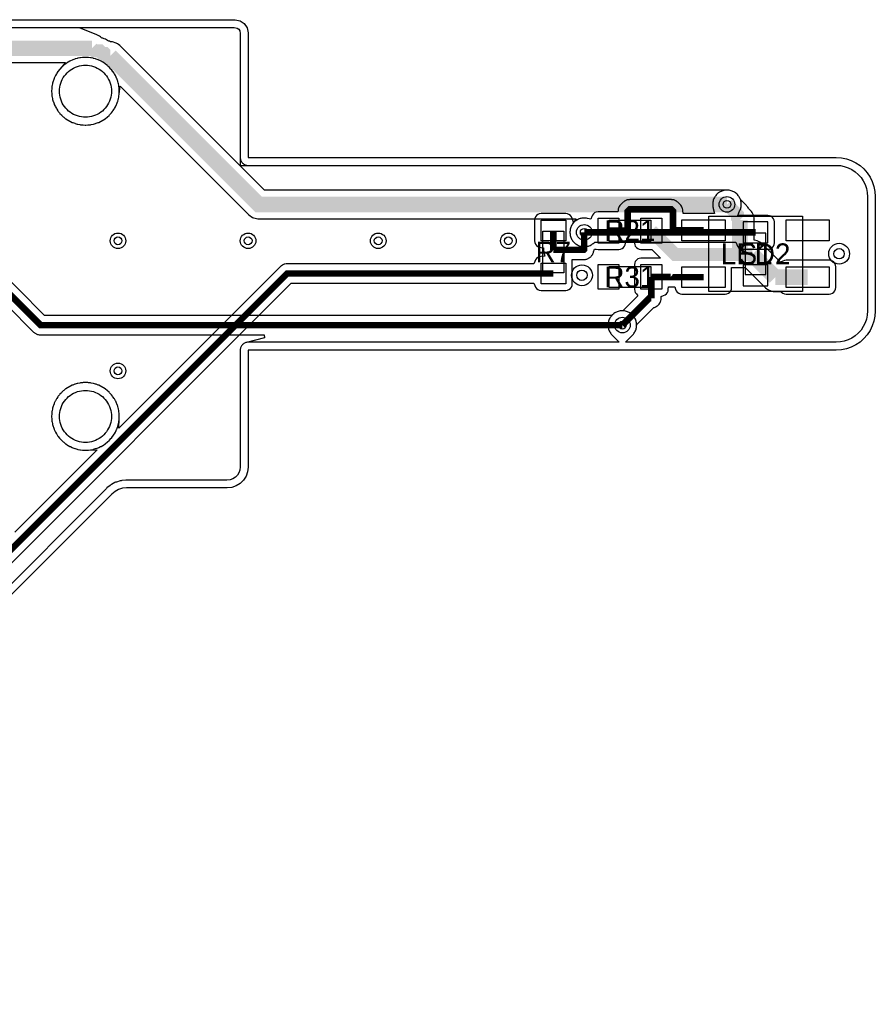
# Model space of a CAD drawing. Header units: millimetres. Extents: x -74 to 74, y -32 to 26.
# Tile 16 of 16: x 41 to 74, y -24 to 14. Entities that reach past the tile are written whole.
import ezdxf
from ezdxf.enums import TextEntityAlignment as Align

# ---------------------------------------------------------------- set-up
doc = ezdxf.new("R2010")
doc.units = ezdxf.units.MM
for name, color, linetype in [('COBRE_BAIXO', 7, 'Continuous'), ('COBRE_CIMA', 7, 'Continuous'), ('CONTORNO', 7, 'Continuous'), ('CORPOS_BAIXO', 7, 'Continuous'), ('CORPOS_CIMA', 7, 'Continuous'), ('FUROS', 7, 'Continuous'), ('PADS_BAIXO', 7, 'Continuous'), ('PADS_CIMA', 7, 'Continuous'), ('PLANO_GND_BAIXO', 7, 'Continuous'), ('PLANO_GND_CIMA', 7, 'Continuous'), ('REFS_BAIXO', 7, 'Continuous'), ('REFS_CIMA', 7, 'Continuous'), ('VIAS', 7, 'Continuous')]:
    doc.layers.add(name, color=color, linetype=linetype)

msp = doc.modelspace()

# ---------------------------------------------------------------- linework, layer by layer
at = {"layer": 'COBRE_BAIXO'}
for points, const_width in [([(68.4, 6.4), (68.8, 6), (68.8, 5.9), (68.9, 5.8)], 0.5), ([(66.328, 5.4), (66.328, 6.142), (66.263, 6.207), (64.662, 6.207), (64.587, 6.132), (64.587, 5.39)], 0.25), ([(68.9, 5.8), (68.9, 4.6)], 0.6), ([(61.73, 5.395), (61.73, 4.653)], 0.25), ([(61.73, 4.653), (62.899, 4.653), (62.916, 4.67), (62.916, 5.325)], 0.25), ([(63.845, 5.39), (64.587, 5.39)], 0.25), ([(69.376, 4.477), (66.408, 4.477), (65.495, 5.39)], 0.5), ([(67.5, 5.4), (66.328, 5.4)], 0.25), ([(70.253, 3.6), (69.376, 4.477)], 0.6), ([(61.73, 3.745), (51.505, 3.745), (39.24, -8.52), (39.24, -21.456), (36.471, -24.225)], 0.25), ([(71.5, 3.6), (70.253, 3.6)], 0.6), ([(65.495, 3.61), (65.495, 2.793)], 0.25), ([(65.495, 3.61), (66.237, 3.61)], 0.25), ([(66.237, 3.61), (66.247, 3.6), (66.328, 3.6)], 0.25), ([(66.914, 3.6), (66.328, 3.6)], 0.25), ([(66.914, 3.6), (67.5, 3.6)], 0.25), ([(64.381, 1.759), (65.415, 2.793), (65.495, 2.793)], 0.25)]:
    msp.add_lwpolyline(points, dxfattribs=dict(at, const_width=const_width))
at = {"layer": 'COBRE_CIMA'}
for points, const_width in [([(39.8, 12.6), (40, 12.4), (44, 12.4)], 0.6), ([(44, 12.4), (44.1, 12.3), (44.3, 12.3), (44.4, 12.2), (44.5, 12.2), (44.6, 12.1), (44.7, 12.1)], 0.5), ([(44.7, 12.1), (50.4, 6.4), (68.4, 6.4)], 0.6), ([(69.5, 5.325), (62.916, 5.325)], 0.25), ([(64.381, 1.759), (42.024, 1.759), (39.871, 3.912), (35.35, 3.912), (34.144, 2.706), (34.144, -0.558), (32.913, -1.789), (27.473, -1.789)], 0.25)]:
    msp.add_lwpolyline(points, dxfattribs=dict(at, const_width=const_width))
at = {"layer": 'CONTORNO'}
msp.add_lwpolyline([(40.12, 13.5), (49.5, 13.5), (49.691, 13.462), (49.854, 13.354), (49.962, 13.191), (50, 13), (50, 8.2), (72.6, 8.2), (72.796, 8.187), (72.988, 8.149), (73.174, 8.086), (73.35, 7.999), (73.513, 7.89), (73.661, 7.761), (73.79, 7.613), (73.899, 7.45), (73.986, 7.274), (74.049, 7.088), (74.087, 6.896), (74.1, 6.7), (74.1, 2.3), (74.087, 2.104), (74.049, 1.912), (73.986, 1.726), (73.899, 1.55), (73.79, 1.387), (73.661, 1.239), (73.513, 1.11), (73.35, 1.001), (73.174, 0.914), (72.988, 0.851), (72.796, 0.813), (72.6, 0.8), (50, 0.8), (50, -3.7), (49.98, -3.878), (49.921, -4.047), (49.825, -4.199), (49.699, -4.325), (49.547, -4.421), (49.378, -4.48), (49.2, -4.5), (45.331, -4.5), (45.175, -4.515), (45.025, -4.561), (44.887, -4.635), (44.766, -4.734), (40.234, -9.266)], dxfattribs=at)
at = {"layer": 'CORPOS_BAIXO'}
for points in [[(65.47, 4.99), (63.87, 4.99), (63.87, 5.79), (65.47, 5.79)], [(71.3, 3.05), (67.7, 3.05), (67.7, 5.95), (71.3, 5.95)], [(61.33, 3.77), (61.33, 5.37), (62.13, 5.37), (62.13, 3.77)], [(65.47, 3.21), (63.87, 3.21), (63.87, 4.01), (65.47, 4.01)]]:
    msp.add_lwpolyline(points, close=True, dxfattribs=at)
at = {"layer": 'CORPOS_CIMA'}
msp.add_lwpolyline([(69.9, 3.7), (69.9, 5.3), (69.1, 5.3), (69.1, 3.7)], close=True, dxfattribs=at)
at = {"layer": 'FUROS'}
for points in [[(44.75, 10.75), (44.747, 10.672), (44.738, 10.594), (44.722, 10.517), (44.701, 10.441), (44.674, 10.367), (44.641, 10.296), (44.603, 10.228), (44.559, 10.162), (44.51, 10.101), (44.457, 10.043), (44.399, 9.99), (44.338, 9.941), (44.272, 9.897), (44.204, 9.859), (44.133, 9.826), (44.059, 9.799), (43.983, 9.778), (43.906, 9.762), (43.828, 9.753), (43.75, 9.75), (43.672, 9.753), (43.594, 9.762), (43.517, 9.778), (43.441, 9.799), (43.367, 9.826), (43.296, 9.859), (43.228, 9.897), (43.162, 9.941), (43.101, 9.99), (43.043, 10.043), (42.99, 10.101), (42.941, 10.162), (42.897, 10.228), (42.859, 10.296), (42.826, 10.367), (42.799, 10.441), (42.778, 10.517), (42.762, 10.594), (42.753, 10.672), (42.75, 10.75), (42.753, 10.828), (42.762, 10.906), (42.778, 10.983), (42.799, 11.059), (42.826, 11.133), (42.859, 11.204), (42.897, 11.272), (42.941, 11.338), (42.99, 11.399), (43.043, 11.457), (43.101, 11.51), (43.162, 11.559), (43.228, 11.603), (43.296, 11.641), (43.367, 11.674), (43.441, 11.701), (43.517, 11.722), (43.594, 11.738), (43.672, 11.747), (43.75, 11.75), (43.828, 11.747), (43.906, 11.738), (43.983, 11.722), (44.059, 11.701), (44.133, 11.674), (44.204, 11.641), (44.272, 11.603), (44.338, 11.559), (44.399, 11.51), (44.457, 11.457), (44.51, 11.399), (44.559, 11.338), (44.603, 11.272), (44.641, 11.204), (44.674, 11.133), (44.701, 11.059), (44.722, 10.983), (44.738, 10.906), (44.747, 10.828)], [(44.75, -1.75), (44.747, -1.828), (44.738, -1.906), (44.722, -1.983), (44.701, -2.059), (44.674, -2.133), (44.641, -2.204), (44.603, -2.272), (44.559, -2.338), (44.51, -2.399), (44.457, -2.457), (44.399, -2.51), (44.338, -2.559), (44.272, -2.603), (44.204, -2.641), (44.133, -2.674), (44.059, -2.701), (43.983, -2.722), (43.906, -2.738), (43.828, -2.747), (43.75, -2.75), (43.672, -2.747), (43.594, -2.738), (43.517, -2.722), (43.441, -2.701), (43.367, -2.674), (43.296, -2.641), (43.228, -2.603), (43.162, -2.559), (43.101, -2.51), (43.043, -2.457), (42.99, -2.399), (42.941, -2.338), (42.897, -2.272), (42.859, -2.204), (42.826, -2.133), (42.799, -2.059), (42.778, -1.983), (42.762, -1.906), (42.753, -1.828), (42.75, -1.75), (42.753, -1.672), (42.762, -1.594), (42.778, -1.517), (42.799, -1.441), (42.826, -1.367), (42.859, -1.296), (42.897, -1.228), (42.941, -1.162), (42.99, -1.101), (43.043, -1.043), (43.101, -0.99), (43.162, -0.941), (43.228, -0.897), (43.296, -0.859), (43.367, -0.826), (43.441, -0.799), (43.517, -0.778), (43.594, -0.762), (43.672, -0.753), (43.75, -0.75), (43.828, -0.753), (43.906, -0.762), (43.983, -0.778), (44.059, -0.799), (44.133, -0.826), (44.204, -0.859), (44.272, -0.897), (44.338, -0.941), (44.399, -0.99), (44.457, -1.043), (44.51, -1.101), (44.559, -1.162), (44.603, -1.228), (44.641, -1.296), (44.674, -1.367), (44.701, -1.441), (44.722, -1.517), (44.738, -1.594), (44.747, -1.672)]]:
    msp.add_lwpolyline(points, close=True, dxfattribs=at)
at = {"layer": 'PADS_BAIXO'}
for points in [[(61.255, 4.995), (61.255, 5.795), (62.205, 5.795), (62.205, 4.995)], [(64.245, 4.915), (63.445, 4.915), (63.445, 5.865), (64.245, 5.865)], [(65.895, 4.915), (65.095, 4.915), (65.095, 5.865), (65.895, 5.865)], [(68.33, 5), (66.67, 5), (66.67, 5.8), (68.33, 5.8)], [(72.33, 5), (70.67, 5), (70.67, 5.8), (72.33, 5.8)], [(61.255, 3.345), (61.255, 4.145), (62.205, 4.145), (62.205, 3.345)], [(64.245, 3.135), (63.445, 3.135), (63.445, 4.085), (64.245, 4.085)], [(65.895, 3.135), (65.095, 3.135), (65.095, 4.085), (65.895, 4.085)], [(68.33, 3.2), (66.67, 3.2), (66.67, 4), (68.33, 4)], [(72.33, 3.2), (70.67, 3.2), (70.67, 4), (72.33, 4)]]:
    msp.add_lwpolyline(points, close=True, dxfattribs=at)
at = {"layer": 'PADS_CIMA'}
for points in [[(69.975, 4.925), (69.975, 5.725), (69.025, 5.725), (69.025, 4.925)], [(69.975, 3.275), (69.975, 4.075), (69.025, 4.075), (69.025, 3.275)]]:
    msp.add_lwpolyline(points, close=True, dxfattribs=at)
at = {"layer": 'PLANO_GND_BAIXO'}
for points in [[(40.12, 13.2), (49.47, 13.2), (49.575, 13.179), (49.638, 13.138), (49.679, 13.075), (49.7, 12.97), (49.7, 8.2), (49.701, 8.171), (49.706, 8.141), (49.713, 8.113), (49.723, 8.085), (49.735, 8.059), (49.751, 8.033), (49.768, 8.01), (49.788, 7.988), (49.81, 7.968), (49.833, 7.951), (49.859, 7.935), (49.885, 7.923), (49.913, 7.913), (49.941, 7.906), (49.971, 7.901), (50, 7.9), (72.59, 7.9), (72.757, 7.889), (72.91, 7.859), (73.059, 7.808), (73.2, 7.739), (73.33, 7.651), (73.448, 7.548), (73.551, 7.43), (73.639, 7.3), (73.708, 7.159), (73.759, 7.01), (73.789, 6.857), (73.8, 6.69), (73.8, 2.31), (73.789, 2.143), (73.759, 1.99), (73.708, 1.841), (73.639, 1.7), (73.551, 1.57), (73.448, 1.452), (73.33, 1.349), (73.2, 1.261), (73.059, 1.192), (72.91, 1.141), (72.757, 1.111), (72.59, 1.1), (64.499, 1.1), (64.758, 1.359), (64.781, 1.382), (64.807, 1.412), (64.827, 1.437), (64.849, 1.47), (64.865, 1.498), (64.882, 1.534), (64.895, 1.564), (64.908, 1.601), (64.916, 1.633), (64.924, 1.671), (64.928, 1.703), (64.93, 1.743), (64.933, 1.781), (65.58, 2.427), (65.592, 2.431), (65.615, 2.438), (65.661, 2.457), (65.682, 2.469), (65.723, 2.496), (65.742, 2.511), (65.777, 2.546), (65.792, 2.565), (65.819, 2.606), (65.831, 2.627), (65.85, 2.673), (65.857, 2.696), (65.866, 2.744), (65.869, 2.768), (65.878, 2.86), (65.96, 2.894), (66.02, 2.918), (66.072, 2.958), (66.112, 3.01), (66.136, 3.07), (66.145, 3.135), (66.157, 3.225), (66.247, 3.225), (66.328, 3.225), (66.391, 3.225), (66.429, 3.135), (66.453, 3.075), (66.493, 3.023), (66.545, 2.983), (66.605, 2.959), (66.67, 2.95), (68.33, 2.95), (68.395, 2.959), (68.455, 2.983), (68.507, 3.023), (68.547, 3.075), (68.571, 3.135), (68.58, 3.2), (68.58, 3.977), (69.098, 3.977), (69.864, 3.211), (69.882, 3.195), (69.928, 3.157), (69.968, 3.13), (70.02, 3.102), (70.066, 3.084), (70.122, 3.067), (70.17, 3.057), (70.228, 3.051), (70.253, 3.05), (70.458, 3.05), (70.493, 3.023), (70.545, 2.983), (70.605, 2.959), (70.67, 2.95), (72.33, 2.95), (72.395, 2.959), (72.455, 2.983), (72.507, 3.023), (72.547, 3.075), (72.571, 3.135), (72.58, 3.2), (72.58, 4), (72.571, 4.065), (72.547, 4.125), (72.507, 4.177), (72.455, 4.217), (72.395, 4.241), (72.33, 4.25), (70.67, 4.25), (70.605, 4.241), (70.545, 4.217), (70.453, 4.178), (69.765, 4.866), (69.747, 4.882), (69.701, 4.92), (69.661, 4.947), (69.609, 4.975), (69.563, 4.993), (69.507, 5.01), (69.45, 5.028), (69.45, 5.8), (69.449, 5.825), (69.443, 5.883), (69.433, 5.931), (69.416, 5.987), (69.398, 6.033), (69.37, 6.085), (69.343, 6.125), (69.305, 6.171), (69.271, 6.205), (69.244, 6.227), (69.228, 6.257), (69.201, 6.297), (69.17, 6.335), (69.154, 6.354), (68.915, 6.592), (68.914, 6.595), (68.901, 6.625), (68.884, 6.661), (68.868, 6.689), (68.846, 6.722), (68.826, 6.747), (68.8, 6.777), (68.777, 6.8), (68.747, 6.826), (68.722, 6.846), (68.689, 6.868), (68.661, 6.884), (68.625, 6.901), (68.595, 6.914), (68.558, 6.927), (68.526, 6.935), (68.488, 6.943), (68.456, 6.947), (68.416, 6.949), (68.384, 6.949), (68.344, 6.947), (68.312, 6.943), (68.274, 6.935), (68.242, 6.927), (68.205, 6.914), (68.175, 6.901), (68.139, 6.884), (68.111, 6.868), (68.078, 6.846), (68.053, 6.826), (68.023, 6.8), (68, 6.777), (67.974, 6.747), (67.954, 6.722), (67.932, 6.689), (67.916, 6.661), (67.899, 6.625), (67.886, 6.595), (67.873, 6.558), (67.865, 6.526), (67.857, 6.488), (67.853, 6.456), (67.851, 6.416), (67.851, 6.384), (67.853, 6.344), (67.857, 6.312), (67.865, 6.274), (67.873, 6.242), (67.925, 6.05), (66.713, 6.05), (66.702, 6.167), (66.699, 6.191), (66.69, 6.239), (66.683, 6.262), (66.664, 6.308), (66.652, 6.329), (66.625, 6.37), (66.61, 6.389), (66.593, 6.407), (66.528, 6.472), (66.51, 6.489), (66.491, 6.504), (66.45, 6.531), (66.429, 6.543), (66.383, 6.562), (66.36, 6.569), (66.312, 6.578), (66.288, 6.581), (66.263, 6.582), (64.662, 6.582), (64.637, 6.581), (64.613, 6.578), (64.565, 6.569), (64.542, 6.562), (64.496, 6.543), (64.475, 6.531), (64.434, 6.504), (64.415, 6.489), (64.397, 6.472), (64.322, 6.397), (64.305, 6.379), (64.29, 6.36), (64.263, 6.319), (64.251, 6.298), (64.232, 6.252), (64.225, 6.229), (64.216, 6.181), (64.216, 6.181), (64.202, 6.115), (63.445, 6.115), (63.38, 6.106), (63.32, 6.082), (63.268, 6.042), (63.228, 5.99), (63.204, 5.93), (63.165, 5.836), (63.042, 5.86), (63.004, 5.868), (62.972, 5.872), (62.932, 5.874), (62.9, 5.874), (62.86, 5.872), (62.828, 5.868), (62.79, 5.86), (62.758, 5.852), (62.721, 5.839), (62.691, 5.826), (62.655, 5.809), (62.627, 5.793), (62.504, 5.721), (62.446, 5.86), (62.422, 5.92), (62.382, 5.972), (62.33, 6.012), (62.27, 6.036), (62.205, 6.045), (61.255, 6.045), (61.19, 6.036), (61.13, 6.012), (61.078, 5.972), (61.038, 5.92), (61.014, 5.86), (61.005, 5.795), (61.005, 4.995), (61.014, 4.93), (61.038, 4.87), (61.078, 4.818), (61.13, 4.778), (61.19, 4.754), (61.255, 4.745), (61.346, 4.733), (61.356, 4.628), (61.359, 4.604), (61.368, 4.556), (61.396, 4.414), (61.255, 4.395), (61.19, 4.386), (61.13, 4.362), (61.078, 4.322), (61.038, 4.27), (61.014, 4.21), (60.976, 4.12), (51.505, 4.12), (51.48, 4.119), (51.456, 4.116), (51.408, 4.107), (51.385, 4.1), (51.339, 4.081), (51.318, 4.069), (51.277, 4.042), (51.258, 4.027), (51.24, 4.01), (45.033, -2.197), (45.047, -1.84), (45.05, -1.762), (45.05, -1.738), (45.047, -1.66), (45.045, -1.636), (45.036, -1.558), (45.032, -1.535), (45.017, -1.458), (45.011, -1.435), (44.99, -1.36), (44.983, -1.337), (44.955, -1.263), (44.946, -1.242), (44.913, -1.17), (44.903, -1.149), (44.864, -1.081), (44.852, -1.061), (44.808, -0.996), (44.795, -0.976), (44.746, -0.915), (44.731, -0.897), (44.677, -0.839), (44.661, -0.823), (44.603, -0.769), (44.585, -0.754), (44.524, -0.705), (44.504, -0.692), (44.439, -0.648), (44.419, -0.636), (44.351, -0.597), (44.33, -0.587), (44.258, -0.554), (44.237, -0.545), (44.163, -0.517), (44.14, -0.51), (44.065, -0.489), (44.042, -0.483), (43.965, -0.468), (43.942, -0.464), (43.864, -0.455), (43.84, -0.453), (43.762, -0.45), (43.738, -0.45), (43.66, -0.453), (43.636, -0.455), (43.558, -0.464), (43.535, -0.468), (43.458, -0.483), (43.435, -0.489), (43.36, -0.51), (43.337, -0.517), (43.263, -0.545), (43.242, -0.554), (43.17, -0.587), (43.149, -0.597), (43.081, -0.636), (43.061, -0.648), (42.996, -0.692), (42.976, -0.705), (42.915, -0.754), (42.897, -0.769), (42.839, -0.823), (42.823, -0.839), (42.769, -0.897), (42.754, -0.915), (42.705, -0.976), (42.692, -0.996), (42.648, -1.061), (42.636, -1.081), (42.597, -1.149), (42.587, -1.17), (42.554, -1.242), (42.545, -1.263), (42.517, -1.337), (42.51, -1.36), (42.489, -1.435), (42.483, -1.458), (42.468, -1.535), (42.464, -1.558), (42.455, -1.636), (42.453, -1.66), (42.45, -1.738), (42.45, -1.762), (42.453, -1.84), (42.455, -1.864), (42.464, -1.942), (42.468, -1.965), (42.483, -2.042), (42.489, -2.065), (42.51, -2.14), (42.517, -2.163), (42.545, -2.237), (42.554, -2.258), (42.587, -2.33), (42.597, -2.351), (42.636, -2.419), (42.648, -2.439), (42.692, -2.504), (42.705, -2.524), (42.754, -2.585), (42.769, -2.603), (42.823, -2.661), (42.839, -2.677), (42.897, -2.731), (42.915, -2.746), (42.976, -2.795), (42.996, -2.808), (43.061, -2.852), (43.081, -2.864), (43.149, -2.903), (43.17, -2.913), (43.242, -2.946), (43.263, -2.955), (43.337, -2.983), (43.36, -2.99), (43.435, -3.011), (43.458, -3.017), (43.535, -3.032), (43.558, -3.036), (43.636, -3.045), (43.66, -3.047), (43.738, -3.05), (43.762, -3.05), (43.84, -3.047), (44.197, -3.033), (41.034, -6.196)], [(39.615, -8.675), (51.66, 3.37), (60.976, 3.37), (61.014, 3.28), (61.038, 3.22), (61.078, 3.168), (61.13, 3.128), (61.19, 3.104), (61.255, 3.095), (62.205, 3.095), (62.27, 3.104), (62.33, 3.128), (62.382, 3.168), (62.422, 3.22), (62.446, 3.28), (62.455, 3.345), (62.455, 4.145), (62.455, 4.278), (62.899, 4.278), (62.934, 4.278), (62.954, 4.282), (62.965, 4.284), (62.984, 4.288), (62.996, 4.291), (63.004, 4.294), (63.019, 4.298), (63.065, 4.317), (63.086, 4.329), (63.127, 4.356), (63.146, 4.371), (63.164, 4.388), (63.181, 4.405), (63.198, 4.423), (63.213, 4.442), (63.228, 4.462), (63.24, 4.483), (63.252, 4.504), (63.271, 4.55), (63.274, 4.561), (63.278, 4.573), (63.311, 4.683), (63.38, 4.674), (63.445, 4.665), (64.245, 4.665), (64.31, 4.674), (64.37, 4.698), (64.422, 4.738), (64.462, 4.79), (64.486, 4.85), (64.495, 4.915), (64.507, 5.006), (64.612, 5.016), (64.636, 5.019), (64.684, 5.028), (64.826, 5.056), (64.845, 4.915), (64.854, 4.85), (64.878, 4.79), (64.918, 4.738), (64.97, 4.698), (65.03, 4.674), (65.095, 4.665), (65.513, 4.665), (65.843, 4.335), (65.095, 4.335), (65.03, 4.326), (64.97, 4.302), (64.918, 4.262), (64.878, 4.21), (64.854, 4.15), (64.845, 4.085), (64.845, 3.135), (64.854, 3.07), (64.878, 3.01), (64.918, 2.958), (64.975, 2.884), (64.723, 2.632), (64.403, 2.311), (64.365, 2.308), (64.325, 2.306), (64.293, 2.302), (64.255, 2.294), (64.223, 2.286), (64.186, 2.273), (64.156, 2.26), (64.12, 2.243), (64.092, 2.227), (64.059, 2.205), (64.034, 2.185), (64.004, 2.159), (63.981, 2.136), (63.955, 2.106), (63.935, 2.081), (63.913, 2.048), (63.897, 2.02), (63.88, 1.984), (63.867, 1.954), (63.854, 1.917), (63.846, 1.885), (63.838, 1.847), (63.834, 1.815), (63.832, 1.775), (63.832, 1.743), (63.834, 1.703), (63.838, 1.671), (63.846, 1.633), (63.854, 1.601), (63.867, 1.564), (63.88, 1.534), (63.897, 1.498), (63.913, 1.47), (63.935, 1.437), (63.955, 1.412), (63.981, 1.382), (64.004, 1.359), (64.263, 1.1), (50, 1.1), (49.971, 1.099), (49.941, 1.094), (49.913, 1.087), (49.885, 1.077), (49.859, 1.065), (49.833, 1.049), (49.81, 1.032), (49.788, 1.012), (49.768, 0.99), (49.751, 0.967), (49.735, 0.941), (49.723, 0.915), (49.713, 0.887), (49.706, 0.859), (49.701, 0.829), (49.7, 0.8), (49.7, -3.683), (49.686, -3.811), (49.649, -3.916), (49.589, -4.011), (49.511, -4.089), (49.416, -4.149), (49.311, -4.186), (49.183, -4.2), (45.331, -4.2), (45.302, -4.201), (45.146, -4.216), (45.116, -4.221), (45.087, -4.228), (44.937, -4.274), (44.91, -4.284), (44.883, -4.297), (44.745, -4.371), (44.72, -4.386), (44.697, -4.403), (44.576, -4.502), (44.554, -4.522), (40.022, -9.054)]]:
    msp.add_lwpolyline(points, dxfattribs=at)
msp.add_lwpolyline([(45.032, 10.535), (45.036, 10.558), (45.045, 10.636), (45.047, 10.66), (45.05, 10.738), (45.05, 10.762), (45.047, 10.84), (45.045, 10.864), (45.036, 10.942), (45.032, 10.965), (45.017, 11.042), (45.011, 11.065), (44.99, 11.14), (44.983, 11.163), (44.955, 11.237), (44.946, 11.258), (44.913, 11.33), (44.903, 11.351), (44.864, 11.419), (44.852, 11.439), (44.808, 11.504), (44.795, 11.524), (44.746, 11.585), (44.731, 11.603), (44.677, 11.661), (44.661, 11.677), (44.603, 11.731), (44.585, 11.746), (44.524, 11.795), (44.504, 11.808), (44.439, 11.852), (44.419, 11.864), (44.351, 11.903), (44.33, 11.913), (44.258, 11.946), (44.237, 11.955), (44.163, 11.983), (44.14, 11.99), (44.065, 12.011), (44.042, 12.017), (43.965, 12.032), (43.942, 12.036), (43.864, 12.045), (43.84, 12.047), (43.762, 12.05), (43.738, 12.05), (43.66, 12.047), (43.636, 12.045), (43.558, 12.036), (43.535, 12.032), (43.458, 12.017), (43.435, 12.011), (43.36, 11.99), (43.337, 11.983), (43.263, 11.955), (43.242, 11.946), (43.17, 11.913), (43.149, 11.903), (43.081, 11.864), (43.061, 11.852), (42.996, 11.808), (42.976, 11.795), (42.915, 11.746), (42.897, 11.731), (42.839, 11.677), (42.823, 11.661), (42.769, 11.603), (42.754, 11.585), (42.705, 11.524), (42.692, 11.504), (42.648, 11.439), (42.636, 11.419), (42.597, 11.351), (42.587, 11.33), (42.554, 11.258), (42.545, 11.237), (42.517, 11.163), (42.51, 11.14), (42.489, 11.065), (42.483, 11.042), (42.468, 10.965), (42.464, 10.942), (42.455, 10.864), (42.453, 10.84), (42.45, 10.762), (42.45, 10.738), (42.453, 10.66), (42.455, 10.636), (42.464, 10.558), (42.468, 10.535), (42.483, 10.458), (42.489, 10.435), (42.51, 10.36), (42.517, 10.337), (42.545, 10.263), (42.554, 10.242), (42.587, 10.17), (42.597, 10.149), (42.636, 10.081), (42.648, 10.061), (42.692, 9.996), (42.705, 9.976), (42.754, 9.915), (42.769, 9.897), (42.823, 9.839), (42.839, 9.823), (42.897, 9.769), (42.915, 9.754), (42.976, 9.705), (42.996, 9.692), (43.061, 9.648), (43.081, 9.636), (43.149, 9.597), (43.17, 9.587), (43.242, 9.554), (43.263, 9.545), (43.337, 9.517), (43.36, 9.51), (43.435, 9.489), (43.458, 9.483), (43.535, 9.468), (43.558, 9.464), (43.636, 9.455), (43.66, 9.453), (43.738, 9.45), (43.762, 9.45), (43.84, 9.453), (43.864, 9.455), (43.942, 9.464), (43.965, 9.468), (44.042, 9.483), (44.065, 9.489), (44.14, 9.51), (44.163, 9.517), (44.237, 9.545), (44.258, 9.554), (44.33, 9.587), (44.351, 9.597), (44.419, 9.636), (44.439, 9.648), (44.504, 9.692), (44.524, 9.705), (44.585, 9.754), (44.603, 9.769), (44.661, 9.823), (44.677, 9.839), (44.731, 9.897), (44.746, 9.915), (44.795, 9.976), (44.808, 9.996), (44.852, 10.061), (44.864, 10.081), (44.903, 10.149), (44.913, 10.17), (44.946, 10.242), (44.955, 10.263), (44.983, 10.337), (44.99, 10.36), (45.011, 10.435), (45.017, 10.458), (45.032, 10.535)], close=True, dxfattribs=at)
at = {"layer": 'PLANO_GND_CIMA'}
for points in [[(40, 11.85), (42.98, 11.85), (42.769, 11.603), (42.754, 11.585), (42.705, 11.524), (42.692, 11.504), (42.648, 11.439), (42.636, 11.419), (42.597, 11.351), (42.587, 11.33), (42.554, 11.258), (42.545, 11.237), (42.517, 11.163), (42.51, 11.14), (42.489, 11.065), (42.483, 11.042), (42.468, 10.965), (42.464, 10.942), (42.455, 10.864), (42.453, 10.84), (42.45, 10.762), (42.45, 10.738), (42.453, 10.66), (42.455, 10.636), (42.464, 10.558), (42.468, 10.535), (42.483, 10.458), (42.489, 10.435), (42.51, 10.36), (42.517, 10.337), (42.545, 10.263), (42.554, 10.242), (42.587, 10.17), (42.597, 10.149), (42.636, 10.081), (42.648, 10.061), (42.692, 9.996), (42.705, 9.976), (42.754, 9.915), (42.769, 9.897), (42.823, 9.839), (42.839, 9.823), (42.897, 9.769), (42.915, 9.754), (42.976, 9.705), (42.996, 9.692), (43.061, 9.648), (43.081, 9.636), (43.149, 9.597), (43.17, 9.587), (43.242, 9.554), (43.263, 9.545), (43.337, 9.517), (43.36, 9.51), (43.435, 9.489), (43.458, 9.483), (43.535, 9.468), (43.558, 9.464), (43.636, 9.455), (43.66, 9.453), (43.738, 9.45), (43.762, 9.45), (43.84, 9.453), (43.864, 9.455), (43.942, 9.464), (43.965, 9.468), (44.042, 9.483), (44.065, 9.489), (44.14, 9.51), (44.163, 9.517), (44.237, 9.545), (44.258, 9.554), (44.33, 9.587), (44.351, 9.597), (44.419, 9.636), (44.439, 9.648), (44.504, 9.692), (44.524, 9.705), (44.585, 9.754), (44.603, 9.769), (44.661, 9.823), (44.677, 9.839), (44.731, 9.897), (44.746, 9.915), (44.795, 9.976), (44.808, 9.996), (44.852, 10.061), (44.864, 10.081), (44.903, 10.149), (44.913, 10.17), (44.946, 10.242), (44.955, 10.263), (44.983, 10.337), (44.99, 10.36), (45.011, 10.435), (45.017, 10.458), (45.032, 10.535), (45.036, 10.558), (45.045, 10.636), (45.081, 10.941), (50.011, 6.011), (50.029, 5.995), (50.075, 5.957), (50.115, 5.93), (50.167, 5.902), (50.213, 5.884), (50.269, 5.867), (50.317, 5.857), (50.375, 5.851), (50.4, 5.85), (62.606, 5.85), (62.47, 5.647), (62.448, 5.614), (62.432, 5.586), (62.415, 5.55), (62.402, 5.52), (62.389, 5.483), (62.381, 5.451), (62.373, 5.413), (62.369, 5.381), (62.367, 5.341), (62.367, 5.309), (62.369, 5.269), (62.373, 5.237), (62.381, 5.199), (62.389, 5.167), (62.402, 5.13), (62.415, 5.1), (62.432, 5.064), (62.448, 5.036), (62.47, 5.003), (62.49, 4.978), (62.516, 4.948), (62.539, 4.925), (62.569, 4.899), (62.594, 4.879), (62.627, 4.857), (62.655, 4.841), (62.691, 4.824), (62.721, 4.811), (62.758, 4.798), (62.79, 4.79), (62.828, 4.782), (62.86, 4.778), (62.9, 4.776), (62.932, 4.776), (62.972, 4.778), (63.004, 4.782), (63.042, 4.79), (63.074, 4.798), (63.111, 4.811), (63.141, 4.824), (63.177, 4.841), (63.205, 4.857), (63.238, 4.879), (63.263, 4.899), (63.293, 4.925), (63.322, 4.95), (68.746, 4.95), (68.784, 4.86), (68.808, 4.8), (68.848, 4.748), (68.9, 4.708), (68.96, 4.684), (69.025, 4.675), (69.975, 4.675), (70.04, 4.684), (70.1, 4.708), (70.152, 4.748), (70.192, 4.8), (70.216, 4.86), (70.225, 4.925), (70.225, 5.725), (70.216, 5.79), (70.192, 5.85), (70.152, 5.902), (70.1, 5.942), (70.04, 5.966), (69.975, 5.975), (69.025, 5.975), (68.819, 5.975), (68.901, 6.175), (68.914, 6.205), (68.927, 6.242), (68.935, 6.274), (68.943, 6.312), (68.947, 6.344), (68.949, 6.384), (68.949, 6.416), (68.947, 6.456), (68.943, 6.488), (68.935, 6.526), (68.927, 6.558), (68.914, 6.595), (68.901, 6.625), (68.884, 6.661), (68.868, 6.689), (68.846, 6.722), (68.826, 6.747), (68.8, 6.777), (68.777, 6.8), (68.747, 6.826), (68.722, 6.846), (68.689, 6.868), (68.661, 6.884), (68.625, 6.901), (68.595, 6.914), (68.558, 6.927), (68.526, 6.935), (68.488, 6.943), (68.456, 6.947), (68.416, 6.949), (68.411, 6.949), (68.4, 6.95), (50.628, 6.95), (49.7, 7.878), (45.089, 12.489), (45.071, 12.505), (45.025, 12.543), (44.985, 12.57), (44.933, 12.598), (44.887, 12.616), (44.831, 12.633), (44.783, 12.643), (44.725, 12.649), (44.718, 12.649), (44.714, 12.651), (44.668, 12.67), (44.652, 12.675), (44.623, 12.684), (44.598, 12.7), (44.597, 12.701), (44.557, 12.728), (44.557, 12.728), (44.514, 12.751), (44.468, 12.77), (44.421, 12.784), (44.388, 12.791), (44.371, 12.805), (44.325, 12.843), (44.285, 12.87), (44.233, 12.898), (44.187, 12.916), (43.52, 13.193), (43.522, 13.2), (49.47, 13.2), (49.575, 13.179), (49.638, 13.138), (49.679, 13.075), (49.7, 12.97), (49.7, 8.2), (49.7, 7.9), (50, 7.9), (72.59, 7.9), (72.757, 7.889), (72.91, 7.859), (73.059, 7.808), (73.2, 7.739), (73.33, 7.651), (73.448, 7.548), (73.551, 7.43), (73.639, 7.3), (73.708, 7.159), (73.759, 7.01), (73.789, 6.857), (73.8, 6.69), (73.8, 2.31), (73.789, 2.143), (73.759, 1.99), (73.708, 1.841), (73.639, 1.7), (73.551, 1.57), (73.448, 1.452), (73.33, 1.349), (73.2, 1.261), (73.059, 1.192), (72.91, 1.141), (72.757, 1.111), (72.59, 1.1), (64.499, 1.1), (64.758, 1.359), (64.781, 1.382), (64.807, 1.412), (64.827, 1.437), (64.849, 1.47), (64.865, 1.498), (64.882, 1.534), (64.895, 1.564), (64.908, 1.601), (64.916, 1.633), (64.924, 1.671), (64.928, 1.703), (64.93, 1.743), (64.93, 1.775), (64.928, 1.815), (64.924, 1.847), (64.916, 1.885), (64.908, 1.917), (64.895, 1.954), (64.882, 1.984), (64.865, 2.02), (64.849, 2.048), (64.827, 2.081), (64.807, 2.106), (64.781, 2.136), (64.758, 2.159), (64.728, 2.185), (64.703, 2.205), (64.67, 2.227), (64.642, 2.243), (64.606, 2.26), (64.576, 2.273), (64.539, 2.286), (64.507, 2.294), (64.469, 2.302), (64.437, 2.306), (64.397, 2.308), (64.365, 2.308), (64.325, 2.306), (64.293, 2.302), (64.255, 2.294), (64.223, 2.286), (64.186, 2.273), (64.156, 2.26), (64.12, 2.243), (64.092, 2.227), (64.059, 2.205), (64.034, 2.185), (64.004, 2.159), (63.975, 2.134), (42.179, 2.134), (40.136, 4.177)], [(39.716, 3.537), (41.759, 1.494), (41.777, 1.477), (41.796, 1.462), (41.837, 1.435), (41.858, 1.423), (41.904, 1.404), (41.927, 1.397), (41.975, 1.388), (41.999, 1.385), (42.024, 1.384), (50.619, 1.384), (50.634, 1.268), (49.941, 1.094), (49.913, 1.087), (49.885, 1.077), (49.859, 1.065), (49.833, 1.049), (49.81, 1.032), (49.788, 1.012), (49.768, 0.99), (49.751, 0.967), (49.735, 0.941), (49.723, 0.915), (49.713, 0.887), (49.706, 0.859), (49.701, 0.829), (49.7, 0.8), (49.7, -3.683), (49.686, -3.811), (49.649, -3.916), (49.589, -4.011), (49.511, -4.089), (49.416, -4.149), (49.311, -4.186), (49.183, -4.2), (45.331, -4.2), (45.302, -4.201), (45.146, -4.216), (45.116, -4.221), (45.087, -4.228), (44.937, -4.274), (44.91, -4.284), (44.883, -4.297), (44.745, -4.371), (44.72, -4.386), (44.697, -4.403), (44.576, -4.502), (44.554, -4.522), (40.022, -9.054)]]:
    msp.add_lwpolyline(points, dxfattribs=at)
msp.add_lwpolyline([(45.032, -1.965), (45.036, -1.942), (45.045, -1.864), (45.047, -1.84), (45.05, -1.762), (45.05, -1.738), (45.047, -1.66), (45.045, -1.636), (45.036, -1.558), (45.032, -1.535), (45.017, -1.458), (45.011, -1.435), (44.99, -1.36), (44.983, -1.337), (44.955, -1.263), (44.946, -1.242), (44.913, -1.17), (44.903, -1.149), (44.864, -1.081), (44.852, -1.061), (44.808, -0.996), (44.795, -0.976), (44.746, -0.915), (44.731, -0.897), (44.677, -0.839), (44.661, -0.823), (44.603, -0.769), (44.585, -0.754), (44.524, -0.705), (44.504, -0.692), (44.439, -0.648), (44.419, -0.636), (44.351, -0.597), (44.33, -0.587), (44.258, -0.554), (44.237, -0.545), (44.163, -0.517), (44.14, -0.51), (44.065, -0.489), (44.042, -0.483), (43.965, -0.468), (43.942, -0.464), (43.864, -0.455), (43.84, -0.453), (43.762, -0.45), (43.738, -0.45), (43.66, -0.453), (43.636, -0.455), (43.558, -0.464), (43.535, -0.468), (43.458, -0.483), (43.435, -0.489), (43.36, -0.51), (43.337, -0.517), (43.263, -0.545), (43.242, -0.554), (43.17, -0.587), (43.149, -0.597), (43.081, -0.636), (43.061, -0.648), (42.996, -0.692), (42.976, -0.705), (42.915, -0.754), (42.897, -0.769), (42.839, -0.823), (42.823, -0.839), (42.769, -0.897), (42.754, -0.915), (42.705, -0.976), (42.692, -0.996), (42.648, -1.061), (42.636, -1.081), (42.597, -1.149), (42.587, -1.17), (42.554, -1.242), (42.545, -1.263), (42.517, -1.337), (42.51, -1.36), (42.489, -1.435), (42.483, -1.458), (42.468, -1.535), (42.464, -1.558), (42.455, -1.636), (42.453, -1.66), (42.45, -1.738), (42.45, -1.762), (42.453, -1.84), (42.455, -1.864), (42.464, -1.942), (42.468, -1.965), (42.483, -2.042), (42.489, -2.065), (42.51, -2.14), (42.517, -2.163), (42.545, -2.237), (42.554, -2.258), (42.587, -2.33), (42.597, -2.351), (42.636, -2.419), (42.648, -2.439), (42.692, -2.504), (42.705, -2.524), (42.754, -2.585), (42.769, -2.603), (42.823, -2.661), (42.839, -2.677), (42.897, -2.731), (42.915, -2.746), (42.976, -2.795), (42.996, -2.808), (43.061, -2.852), (43.081, -2.864), (43.149, -2.903), (43.17, -2.913), (43.242, -2.946), (43.263, -2.955), (43.337, -2.983), (43.36, -2.99), (43.435, -3.011), (43.458, -3.017), (43.535, -3.032), (43.558, -3.036), (43.636, -3.045), (43.66, -3.047), (43.738, -3.05), (43.762, -3.05), (43.84, -3.047), (43.864, -3.045), (43.942, -3.036), (43.965, -3.032), (44.042, -3.017), (44.065, -3.011), (44.14, -2.99), (44.163, -2.983), (44.237, -2.955), (44.258, -2.946), (44.33, -2.913), (44.351, -2.903), (44.419, -2.864), (44.439, -2.852), (44.504, -2.808), (44.524, -2.795), (44.585, -2.746), (44.603, -2.731), (44.661, -2.677), (44.677, -2.661), (44.731, -2.603), (44.746, -2.585), (44.795, -2.524), (44.808, -2.504), (44.852, -2.439), (44.864, -2.419), (44.903, -2.351), (44.913, -2.33), (44.946, -2.258), (44.955, -2.237), (44.983, -2.163), (44.99, -2.14), (45.011, -2.065), (45.017, -2.042), (45.032, -1.965)], close=True, dxfattribs=at)
at = {"layer": 'VIAS'}
for centre, radius in [((68.4, 6.4), 0.3), ((68.4, 6.4), 0.15), ((45, 5), 0.3), ((50, 5), 0.3), ((55, 5), 0.3), ((60, 5), 0.3), ((62.916, 5.325), 0.3), ((62.916, 5.325), 0.15), ((45, 5), 0.15), ((50, 5), 0.15), ((55, 5), 0.15), ((60, 5), 0.15), ((72.709, 4.503), 0.4), ((72.709, 4.503), 0.2), ((62.828, 3.675), 0.4), ((62.828, 3.675), 0.2), ((64.381, 1.759), 0.3), ((64.381, 1.759), 0.15), ((45, 0), 0.3), ((45, 0), 0.15)]:
    msp.add_circle(centre, radius, dxfattribs=at)

# ---------------------------------------------------------------- texts
at = {"layer": 'REFS_BAIXO'}
for s, p in [('R21', (64.67, 5.39)), ('R7', (61.73, 4.57)), ('S1', (69.5, 4.5)), ('R31', (64.67, 3.61))]:
    msp.add_text(s, height=0.8, dxfattribs=at).set_placement(p, align=Align.MIDDLE_CENTER)
at = {"layer": 'REFS_CIMA'}
msp.add_text('LED2', height=0.8, dxfattribs=at).set_placement((69.5, 4.5), align=Align.MIDDLE_CENTER)

doc.saveas('drawing.dxf')
